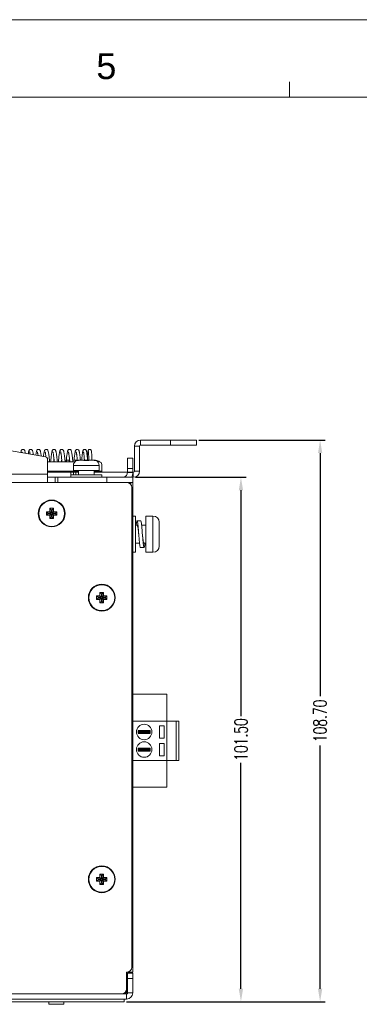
# Model space of a CAD drawing. Extents: x 1967 to 2561, y -57 to 363.
# Tile 5 of 13: x 2282 to 2348, y 173 to 363. Entities that reach past the tile are written whole.
import ezdxf
from ezdxf.enums import TextEntityAlignment as Align

# ---------------------------------------------------------------- set-up
doc = ezdxf.new("R2010")
doc.units = 0
doc.header["$LTSCALE"] = 15.367
doc.header["$MEASUREMENT"] = 0
doc.layers.get('0').update_dxf_attribs({"linetype": 'CONTINUOUS', "lineweight": 5})
doc.layers.get('Defpoints').update_dxf_attribs({"linetype": 'CONTINUOUS', "lineweight": 5})
for name, color, linetype, lineweight in [('02___PRT_ALL_AXES', 7, 'CONTINUOUS', 5), ('23_ALL_GEOM_FEAT', 7, 'CONTINUOUS', 5), ('307228297C-EDXF_CONTIN2158', 7, 'CONTINUOUS', 5), ('3100320300-SDXF_CONTIN2190', 7, 'CONTINUOUS', 5), ('3105460500_DXF_CONTINU2189', 7, 'CONTINUOUS', 5), ('BACK_PLATE_2DXF_CONTIN2191', 7, 'CONTINUOUS', 5), ('BASE-8P_DXF_CONTINUOUS2188', 7, 'CONTINUOUS', 5), ('COVER-8P_DXF_CONTINUOU2160', 7, 'CONTINUOUS', 5), ('DIM', 4, 'CONTINUOUS', 5), ('PANEL-8P_DXF_CONTINUOU2156', 7, 'CONTINUOUS', 5), ('PANEL-8P_DXF_CONTINUOUS_46', 7, 'CONTINUOUS', 5), ('SNAP_DXF_CONTINUOUS_LINE', 7, 'CONTINUOUS', 5), ('SPRING_DXF_CONTINUOUS_LINE', 7, 'CONTINUOUS', 5)]:
    doc.layers.add(name, color=color, linetype=linetype, lineweight=lineweight)
doc.styles.get("Standard").update_dxf_attribs({"font": 'txt.shx', "width": 0.7})
doc.styles.add('TEXTSTYLE_1', font='arial.ttf')
doc.dimstyles.get("Standard").update_dxf_attribs({"dimtxt": 3.157282, "dimasz": 1.5, "dimexe": 5.0292, "dimexo": 1.74625, "dimgap": 0.09, "dimtad": 0, "dimtih": 1, "dimtoh": 1, "dimdec": 4, "dimzin": 0, "dimdsep": 46, "dimtxsty": 'Standard', "dimcen": 2.5146, "dimadec": 0, "dimazin": 0, "dimtfac": 1, "dimtdec": 4, "dimtofl": 0, "dimtmove": 0, "dimatfit": 3, "dimfxl": 0, "dimtolj": 1, "dimtzin": 0, "dimarcsym": 0})

# ---------------------------------------------------------------- blocks, each defined once
blk = doc.blocks.new('*D2')
at = {"layer": 'Defpoints', "color": 0}
for p in [(2303.7, 274.64), (2302, 173.14), (2324.62, 173.14)]:
    blk.add_point(p, dxfattribs=at)
at = {"layer": 'DIM', "color": 0, "linetype": 'ByBlock', "lineweight": -2}
for p, q in [((2304.2, 274.64), (2325.62, 274.64)), ((2324.62, 272.14), (2324.62, 228.39)), ((2324.62, 175.64), (2324.62, 219.39)), ((2302.5, 173.14), (2325.62, 173.14))]:
    blk.add_line(p, q, dxfattribs=at)
at = {"layer": 'DIM', "color": 0}
for points in [[(2324.2, 272.14), (2325.04, 272.14), (2324.62, 274.64)], [(2324.2, 175.64), (2325.04, 175.64), (2324.62, 173.14)]]:
    blk.add_solid(points, dxfattribs=at)
at = {"layer": 'DIM', "color": 0, "insert": (2324.62, 223.89), "char_height": 2.5, "attachment_point": 5, "rotation": 90}
blk.add_mtext('\\A1;101.50', dxfattribs=at)
blk = doc.blocks.new('*D3')
at = {"layer": 'Defpoints', "color": 0}
for p in [(2316, 281.84), (2339.94, 281.84), (2302, 173.14)]:
    blk.add_point(p, dxfattribs=at)
at = {"layer": 'DIM', "color": 0, "linetype": 'ByBlock', "lineweight": -2}
for p, q in [((2316.5, 281.84), (2340.94, 281.84)), ((2339.94, 279.34), (2339.94, 232.28)), ((2339.94, 175.64), (2339.94, 222.7)), ((2302.5, 173.14), (2340.94, 173.14))]:
    blk.add_line(p, q, dxfattribs=at)
at = {"layer": 'DIM', "color": 0}
for points in [[(2339.53, 279.34), (2340.36, 279.34), (2339.94, 281.84)], [(2339.53, 175.64), (2340.36, 175.64), (2339.94, 173.14)]]:
    blk.add_solid(points, dxfattribs=at)
at = {"layer": 'DIM', "color": 0, "insert": (2339.94, 227.49), "char_height": 2.5, "attachment_point": 5, "rotation": 90}
blk.add_mtext('\\A1;108.70', dxfattribs=at)

msp = doc.modelspace()

# ---------------------------------------------------------------- linework, layer by layer
at = {"linetype": 'Continuous', "lineweight": 5}
for p, q in [((1966.511, 363.213), (2560.511, 363.213)), ((2334.011, 348.213), (2334.011, 351.213)), ((1981.511, 348.213), (2545.511, 348.213))]:
    msp.add_line(p, q, dxfattribs=at)
at = {"layer": '02___PRT_ALL_AXES', "color": 7, "linetype": 'Continuous'}
for p, q in [((2292.195, 276.939), (2292.195, 275.939)), ((2297.195, 276.939), (2292.195, 276.939)), ((2294.204, 277.939), (2293.278, 277.939)), ((2296.112, 277.939), (2295.186, 277.939)), ((2297.195, 276.939), (2297.195, 275.939)), ((2297.195, 275.939), (2292.195, 275.939)), ((2293.195, 275.939), (2293.195, 275.139)), ((2296.195, 275.939), (2296.195, 275.139)), ((2301.995, 173.639), (2301.995, 173.139)), ((2301.995, 173.139), (2187.395, 173.139))]:
    msp.add_line(p, q, dxfattribs=at)
for centre in [(2287.995, 267.639), (2297.695, 251.339), (2297.695, 196.839)]:
    msp.add_circle(centre, 2.5, dxfattribs=at)
for centre, start, end in [((2293.195, 276.939), 107.26001, 180), ((2296.195, 276.939), 0, 72.73999)]:
    msp.add_arc(centre, 1, start, end, dxfattribs=at)
at = {"layer": '23_ALL_GEOM_FEAT', "color": 7, "linetype": 'Continuous'}
for p, q in [((2304.195, 267.139), (2303.695, 267.139)), ((2304.195, 260.139), (2304.195, 267.139)), ((2306.195, 267.139), (2306.195, 260.139)), ((2307.595, 267.139), (2306.195, 267.139)), ((2307.595, 267.139), (2307.595, 260.139)), ((2304.195, 265.389), (2304.52, 265.389)), ((2305.22, 266.239), (2304.52, 266.239)), ((2305.392, 265.389), (2306.195, 265.389)), ((2308.795, 261.339), (2308.795, 265.939)), ((2304.195, 261.889), (2304.998, 261.889)), ((2305.87, 261.889), (2306.195, 261.889)), ((2304.195, 260.139), (2303.695, 260.139)), ((2305.17, 261.039), (2305.87, 261.039)), ((2307.595, 260.139), (2306.195, 260.139))]:
    msp.add_line(p, q, dxfattribs=at)
for points in [[(2304.52, 266.239), (2304.488, 266.207), (2304.455, 266.112), (2304.423, 265.955), (2304.39, 265.742), (2304.358, 265.477), (2304.348, 265.389)], [(2304.878, 263.232), (2304.813, 264.046), (2304.78, 264.442), (2304.748, 264.819), (2304.715, 265.167), (2304.683, 265.477), (2304.65, 265.742), (2304.618, 265.955), (2304.585, 266.112), (2304.553, 266.207), (2304.52, 266.239)], [(2304.52, 265.389), (2304.557, 265.36), (2304.593, 265.28), (2304.629, 265.151), (2304.665, 264.976), (2304.701, 264.759), (2304.737, 264.51), (2304.773, 264.235), (2304.809, 263.942), (2304.845, 263.639)], [(2305.578, 263.232), (2305.513, 264.046), (2305.48, 264.442), (2305.448, 264.819), (2305.415, 265.167), (2305.383, 265.477), (2305.35, 265.742), (2305.318, 265.955), (2305.285, 266.112), (2305.253, 266.207), (2305.22, 266.239)], [(2305.17, 261.039), (2305.138, 261.071), (2305.105, 261.166), (2305.073, 261.322), (2305.04, 261.535), (2305.008, 261.8), (2304.975, 262.111), (2304.943, 262.458), (2304.91, 262.835), (2304.878, 263.232)], [(2305.87, 261.889), (2305.833, 261.917), (2305.797, 261.997), (2305.761, 262.127), (2305.725, 262.302), (2305.689, 262.519), (2305.653, 262.767), (2305.617, 263.042), (2305.581, 263.336), (2305.545, 263.639)], [(2305.87, 261.039), (2305.838, 261.071), (2305.805, 261.166), (2305.773, 261.322), (2305.74, 261.535), (2305.708, 261.8), (2305.675, 262.111), (2305.643, 262.458), (2305.61, 262.835), (2305.578, 263.232)], [(2306.042, 261.889), (2306.033, 261.8), (2306, 261.535), (2305.968, 261.322), (2305.935, 261.166), (2305.903, 261.071), (2305.87, 261.039)]]:
    msp.add_lwpolyline(points, dxfattribs=at)
for centre, start, end in [((2307.595, 265.939), 0, 90), ((2307.595, 261.339), 270, 0)]:
    msp.add_arc(centre, 1.2, start, end, dxfattribs=at)
at = {"layer": '307228297C-EDXF_CONTIN2158', "color": 7, "linetype": 'Continuous'}
for p, q in [((2287.441, 173.139), (2287.441, 172.639)), ((2290.334, 172.639), (2287.441, 172.639)), ((2290.334, 173.139), (2290.334, 172.639))]:
    msp.add_line(p, q, dxfattribs=at)
at = {"layer": '3100320300-SDXF_CONTIN2190', "color": 7, "linetype": 'Continuous'}
for p, q in [((2292.901, 277.894), (2292.901, 277.895)), ((2292.901, 277.887), (2292.901, 277.894)), ((2292.901, 277.887), (2292.933, 277.892)), ((2292.933, 277.892), (2292.935, 277.892)), ((2293.11, 277.926), (2293.087, 277.922)), ((2293.164, 277.933), (2293.11, 277.926)), ((2293.11, 277.926), (2293.11, 277.926)), ((2293.228, 277.938), (2293.16, 277.933)), ((2293.278, 277.939), (2293.22, 277.937)), ((2294.204, 277.939), (2293.278, 277.939)), ((2294.301, 277.889), (2294.26, 277.896)), ((2294.318, 277.894), (2294.294, 277.897)), ((2294.349, 277.892), (2294.318, 277.894)), ((2294.384, 277.891), (2294.349, 277.892)), ((2294.488, 277.896), (2294.384, 277.891)), ((2294.399, 277.892), (2294.384, 277.891)), ((2294.399, 277.887), (2294.399, 277.892)), ((2294.794, 277.898), (2294.695, 277.899)), ((2294.991, 277.892), (2294.903, 277.896)), ((2294.991, 277.887), (2294.991, 277.892)), ((2295.009, 277.891), (2294.991, 277.892)), ((2295.044, 277.892), (2295.008, 277.891)), ((2295.075, 277.894), (2295.044, 277.892)), ((2295.152, 277.921), (2295.12, 277.902)), ((2295.19, 277.926), (2295.152, 277.921)), ((2295.186, 277.939), (2296.112, 277.939)), ((2296.17, 277.937), (2296.112, 277.939)), ((2296.232, 277.932), (2296.164, 277.938)), ((2296.28, 277.926), (2296.226, 277.933)), ((2296.28, 277.926), (2296.28, 277.926)), ((2296.39, 277.905), (2296.364, 277.911)), ((2296.425, 277.898), (2296.387, 277.906)), ((2296.437, 277.895), (2296.423, 277.898)), ((2296.446, 277.893), (2296.436, 277.896)), ((2296.458, 277.891), (2296.46, 277.891)), ((2296.489, 277.895), (2296.489, 277.887)), ((2291.695, 275.139), (2291.695, 274.639)), ((2297.695, 275.139), (2291.695, 275.139)), ((2297.695, 275.139), (2297.695, 274.639))]:
    msp.add_line(p, q, dxfattribs=at)
for points in [[(2292.944, 277.893), (2292.921, 277.888), (2292.906, 277.886), (2292.901, 277.887)], [(2292.965, 277.898), (2292.95, 277.895), (2292.939, 277.892), (2292.932, 277.891), (2292.931, 277.891)], [(2293.11, 277.926), (2293.061, 277.917), (2293.015, 277.908), (2292.944, 277.893)], [(2293.11, 277.926), (2293.079, 277.921), (2293.052, 277.916), (2293.026, 277.911), (2293.003, 277.906), (2292.965, 277.898)], [(2294.2, 277.926), (2294.201, 277.934), (2294.203, 277.938), (2294.204, 277.939)], [(2294.2, 277.926), (2294.238, 277.921), (2294.271, 277.902)], [(2294.26, 277.896), (2294.228, 277.905), (2294.207, 277.916), (2294.2, 277.926)], [(2294.294, 277.897), (2294.276, 277.901), (2294.266, 277.904), (2294.264, 277.904)], [(2294.399, 277.887), (2294.349, 277.886), (2294.301, 277.889)], [(2294.695, 277.895), (2294.643, 277.894), (2294.593, 277.894), (2294.543, 277.893), (2294.494, 277.891), (2294.446, 277.889), (2294.399, 277.887)], [(2294.695, 277.899), (2294.598, 277.898), (2294.487, 277.896)], [(2294.991, 277.887), (2294.945, 277.889), (2294.897, 277.891), (2294.849, 277.893), (2294.799, 277.894), (2294.748, 277.894), (2294.695, 277.895)], [(2294.991, 277.892), (2294.904, 277.896), (2294.793, 277.898)], [(2295.114, 277.893), (2295.076, 277.888), (2295.035, 277.886), (2294.991, 277.887)], [(2295.116, 277.901), (2295.099, 277.897), (2295.075, 277.894)], [(2295.19, 277.926), (2295.185, 277.917), (2295.17, 277.908), (2295.146, 277.9), (2295.114, 277.893)], [(2295.125, 277.904), (2295.127, 277.904), (2295.125, 277.904), (2295.116, 277.901)], [(2295.186, 277.939), (2295.188, 277.938), (2295.189, 277.934), (2295.19, 277.926)], [(2296.371, 277.909), (2296.351, 277.913), (2296.329, 277.918), (2296.305, 277.922), (2296.28, 277.926)], [(2296.463, 277.889), (2296.431, 277.896), (2296.389, 277.905), (2296.338, 277.916), (2296.28, 277.926)], [(2296.364, 277.911), (2296.338, 277.916), (2296.311, 277.921), (2296.309, 277.921)], [(2296.46, 277.891), (2296.454, 277.892), (2296.446, 277.893)], [(2296.489, 277.887), (2296.457, 277.892), (2296.456, 277.892)], [(2296.489, 277.887), (2296.483, 277.886), (2296.463, 277.889)]]:
    msp.add_lwpolyline(points, dxfattribs=at)
for centre, start, end in [((2292.931, 277.799), 76.61004, 107.09561), ((2294.204, 277.839), 38.04501, 90), ((2295.186, 277.839), 90, 141.93663), ((2296.46, 277.799), 72.90439, 103.39074)]:
    msp.add_arc(centre, 0.1, start, end, dxfattribs=at)
at = {"layer": '3105460500_DXF_CONTINU2189', "color": 7, "linetype": 'Continuous'}
for p, q in [((2286.995, 267.989), (2286.995, 267.289)), ((2287.645, 267.989), (2286.995, 267.989)), ((2286.995, 267.989), (2287.263, 267.721)), ((2286.995, 267.289), (2287.263, 267.557)), ((2286.995, 267.289), (2287.645, 267.289)), ((2287.263, 267.721), (2287.263, 267.557)), ((2287.913, 267.721), (2287.263, 267.721)), ((2287.263, 267.557), (2287.913, 267.557)), ((2287.645, 268.639), (2287.645, 267.989)), ((2288.345, 268.639), (2287.645, 268.639)), ((2287.645, 268.639), (2287.913, 268.371)), ((2287.645, 267.989), (2287.913, 267.721)), ((2287.645, 267.289), (2287.913, 267.557)), ((2287.645, 267.289), (2287.645, 266.639)), ((2287.645, 266.639), (2287.913, 266.907)), ((2287.913, 268.371), (2287.913, 267.721)), ((2288.077, 268.371), (2287.913, 268.371)), ((2287.913, 267.557), (2287.913, 266.907)), ((2287.913, 266.907), (2288.077, 266.907)), ((2288.345, 268.639), (2288.077, 268.371)), ((2288.077, 267.721), (2288.077, 268.371)), ((2288.345, 267.989), (2288.077, 267.721)), ((2288.727, 267.721), (2288.077, 267.721)), ((2288.077, 266.907), (2288.077, 267.557)), ((2288.077, 267.557), (2288.727, 267.557)), ((2288.345, 267.289), (2288.077, 267.557)), ((2288.345, 266.639), (2288.077, 266.907)), ((2288.345, 267.989), (2288.345, 268.639)), ((2288.995, 267.989), (2288.345, 267.989)), ((2288.345, 266.639), (2288.345, 267.289)), ((2288.345, 267.289), (2288.995, 267.289)), ((2288.995, 267.989), (2288.727, 267.721)), ((2288.727, 267.557), (2288.727, 267.721)), ((2288.995, 267.289), (2288.727, 267.557)), ((2288.995, 267.289), (2288.995, 267.989)), ((2287.645, 266.639), (2288.345, 266.639)), ((2296.695, 251.689), (2296.695, 250.989)), ((2297.345, 251.689), (2296.695, 251.689)), ((2296.695, 251.689), (2296.963, 251.421)), ((2297.345, 252.339), (2297.345, 251.689)), ((2298.045, 252.339), (2297.345, 252.339)), ((2297.345, 252.339), (2297.613, 252.071)), ((2297.345, 251.689), (2297.613, 251.421)), ((2297.613, 252.071), (2297.613, 251.421)), ((2297.777, 252.071), (2297.613, 252.071)), ((2298.045, 252.339), (2297.777, 252.071)), ((2297.777, 251.421), (2297.777, 252.071)), ((2298.045, 251.689), (2297.777, 251.421)), ((2298.045, 251.689), (2298.045, 252.339)), ((2298.695, 251.689), (2298.045, 251.689)), ((2298.695, 251.689), (2298.427, 251.421)), ((2298.695, 250.989), (2298.695, 251.689)), ((2296.695, 250.989), (2296.963, 251.257)), ((2296.695, 250.989), (2297.345, 250.989)), ((2296.963, 251.421), (2296.963, 251.257)), ((2297.613, 251.421), (2296.963, 251.421)), ((2296.963, 251.257), (2297.613, 251.257)), ((2297.345, 250.989), (2297.613, 251.257)), ((2297.345, 250.989), (2297.345, 250.339)), ((2297.345, 250.339), (2297.613, 250.607)), ((2297.345, 250.339), (2298.045, 250.339)), ((2297.613, 251.257), (2297.613, 250.607)), ((2297.613, 250.607), (2297.777, 250.607)), ((2298.427, 251.421), (2297.777, 251.421)), ((2297.777, 250.607), (2297.777, 251.257)), ((2297.777, 251.257), (2298.427, 251.257)), ((2298.045, 250.989), (2297.777, 251.257)), ((2298.045, 250.339), (2297.777, 250.607)), ((2298.045, 250.339), (2298.045, 250.989)), ((2298.045, 250.989), (2298.695, 250.989)), ((2298.427, 251.257), (2298.427, 251.421)), ((2298.695, 250.989), (2298.427, 251.257)), ((2296.695, 197.189), (2296.695, 196.489)), ((2297.345, 197.189), (2296.695, 197.189)), ((2296.695, 197.189), (2296.963, 196.921)), ((2296.695, 196.489), (2296.963, 196.757)), ((2296.695, 196.489), (2297.345, 196.489)), ((2296.963, 196.921), (2296.963, 196.757)), ((2297.613, 196.921), (2296.963, 196.921)), ((2296.963, 196.757), (2297.613, 196.757)), ((2297.345, 197.839), (2297.345, 197.189)), ((2298.045, 197.839), (2297.345, 197.839)), ((2297.345, 197.839), (2297.613, 197.571)), ((2297.345, 197.189), (2297.613, 196.921)), ((2297.345, 196.489), (2297.613, 196.757)), ((2297.345, 196.489), (2297.345, 195.839)), ((2297.613, 197.571), (2297.613, 196.921)), ((2297.777, 197.571), (2297.613, 197.571)), ((2297.613, 196.757), (2297.613, 196.107)), ((2298.045, 197.839), (2297.777, 197.571)), ((2297.777, 196.921), (2297.777, 197.571)), ((2298.045, 197.189), (2297.777, 196.921)), ((2298.427, 196.921), (2297.777, 196.921)), ((2297.777, 196.107), (2297.777, 196.757)), ((2297.777, 196.757), (2298.427, 196.757)), ((2298.045, 196.489), (2297.777, 196.757)), ((2298.045, 197.189), (2298.045, 197.839)), ((2298.695, 197.189), (2298.045, 197.189)), ((2298.045, 195.839), (2298.045, 196.489)), ((2298.045, 196.489), (2298.695, 196.489)), ((2298.695, 197.189), (2298.427, 196.921)), ((2298.427, 196.757), (2298.427, 196.921)), ((2298.695, 196.489), (2298.427, 196.757)), ((2298.695, 196.489), (2298.695, 197.189)), ((2297.345, 195.839), (2297.613, 196.107)), ((2297.345, 195.839), (2298.045, 195.839)), ((2297.613, 196.107), (2297.777, 196.107)), ((2298.045, 195.839), (2297.777, 196.107))]:
    msp.add_line(p, q, dxfattribs=at)
at = {"layer": 'BACK_PLATE_2DXF_CONTIN2191', "color": 7, "linetype": 'Continuous'}
for p, q in [((2286.782, 278.614), (2268.495, 281.839)), ((2303.695, 278.339), (2302.695, 278.339)), ((2303.695, 278.339), (2303.695, 275.639)), ((2287.195, 278.122), (2287.195, 273.639)), ((2290.895, 277.939), (2290.895, 277.639)), ((2291.395, 277.939), (2291.395, 277.639)), ((2296.495, 277.939), (2296.495, 277.895)), ((2303.695, 276.339), (2302.695, 276.339)), ((2261.495, 275.239), (2287.195, 275.239)), ((2288.695, 274.639), (2288.695, 273.639)), ((2289.195, 274.639), (2289.195, 273.639)), ((2298.695, 273.639), (2298.695, 274.639)), ((2302.694, 275.585), (2303.692, 275.531)), ((2302.695, 275.639), (2303.695, 275.639)), ((2303.695, 273.639), (2303.695, 274.639))]:
    msp.add_line(p, q, dxfattribs=at)
at = {"layer": 'BACK_PLATE_2DXF_CONTIN2191', "color": 3, "linetype": 'Continuous'}
for p, q in [((2302.695, 278.339), (2302.695, 275.639)), ((2290.895, 277.939), (2291.466, 277.939)), ((2292.07, 277.939), (2292.966, 277.939)), ((2295.186, 277.939), (2294.204, 277.939)), ((2296.495, 277.939), (2296.112, 277.939)), ((2303.695, 274.639), (2287.195, 274.639))]:
    msp.add_line(p, q, dxfattribs=at)
msp.add_lwpolyline([(2287.363, 274.644), (2287.27, 274.664), (2287.213, 274.703)], dxfattribs=at)
at = {"layer": 'BACK_PLATE_2DXF_CONTIN2191', "color": 7, "linetype": 'Continuous'}
for centre, radius, start, end in [((2286.695, 278.122), 0.5, 0, 80), ((2301.695, 275.639), 2, 329.8017, 0)]:
    msp.add_arc(centre, radius, start, end, dxfattribs=at)
at = {"layer": 'BACK_PLATE_2DXF_CONTIN2191', "color": 3, "linetype": 'Continuous'}
for centre, radius, start, end in [((2296.495, 276.739), 1.2, 48.24971, 90), ((2301.695, 275.639), 1, 280.86539, 0)]:
    msp.add_arc(centre, radius, start, end, dxfattribs=at)
at = {"layer": 'BASE-8P_DXF_CONTINUOUS2188', "color": 7, "linetype": 'Continuous'}
for p, q in [((2303.695, 273.639), (2302.495, 273.639)), ((2303.695, 272.639), (2303.495, 272.639)), ((2303.695, 273.639), (2303.695, 178.839)), ((2303.695, 272.139), (2303.495, 272.139)), ((2303.495, 268.139), (2303.695, 268.139)), ((2303.495, 263.139), (2303.695, 263.139)), ((2303.695, 178.839), (2302.495, 178.839))]:
    msp.add_line(p, q, dxfattribs=at)
at = {"layer": 'BASE-8P_DXF_CONTINUOUS2188', "color": 3, "linetype": 'Continuous'}
msp.add_line((2302.495, 175.139), (2302.495, 175.639), dxfattribs=at)
at = {"layer": 'BASE-8P_DXF_CONTINUOUS2188', "color": 7, "linetype": 'Continuous'}
msp.add_lwpolyline([(2303.175, 273.356), (2303.395, 273.547), (2303.695, 273.639)], dxfattribs=at)
msp.add_arc((2303.195, 180.839), 2, 258.34274, 270, dxfattribs=at)
at = {"layer": 'BASE-8P_DXF_CONTINUOUS2188', "color": 3, "linetype": 'Continuous'}
msp.add_arc((2301.995, 175.139), 0.5, 270, 0, dxfattribs=at)
at = {"layer": 'COVER-8P_DXF_CONTINUOU2160', "color": 3, "linetype": 'Continuous'}
for p, q in [((2302.495, 273.639), (2185.695, 273.639)), ((2303.495, 179.839), (2303.495, 272.639)), ((2302.495, 175.639), (2302.495, 178.839)), ((2187.895, 174.639), (2301.495, 174.639))]:
    msp.add_line(p, q, dxfattribs=at)
for centre in [(2287.995, 267.639), (2297.695, 251.339), (2297.695, 196.839)]:
    msp.add_circle(centre, 2.6, dxfattribs=at)
for centre, start, end in [((2302.495, 272.639), 0, 90), ((2302.495, 179.839), 270, 0), ((2301.495, 175.639), 270, 0)]:
    msp.add_arc(centre, 1, start, end, dxfattribs=at)
at = {"layer": 'PANEL-8P_DXF_CONTINUOU2156', "color": 7, "linetype": 'Continuous'}
for p, q in [((2302.621, 178.639), (2302.495, 178.326)), ((2302.667, 178.627), (2302.621, 178.639)), ((2302.695, 178.634), (2302.654, 178.634)), ((2303.695, 178.639), (2302.695, 178.639)), ((2303.695, 177.639), (2302.695, 177.639)), ((2303.695, 178.639), (2303.695, 174.839)), ((2186.895, 173.639), (2302.495, 173.639)), ((2302.495, 174.639), (2302.495, 173.639)), ((2302.695, 174.839), (2303.695, 174.839))]:
    msp.add_line(p, q, dxfattribs=at)
at = {"layer": 'PANEL-8P_DXF_CONTINUOU2156', "color": 3, "linetype": 'Continuous'}
for p, q in [((2302.681, 178.61), (2302.495, 178.223)), ((2302.695, 174.839), (2302.695, 178.639)), ((2186.895, 174.639), (2302.495, 174.639))]:
    msp.add_line(p, q, dxfattribs=at)
for centre, radius, start, end in [((2302.695, 178.824), 1.2, 260.39736, 261.78679), ((2302.495, 177.439), 0.2, 27.33319, 81.78679), ((2302.495, 174.839), 0.2, 270, 0)]:
    msp.add_arc(centre, radius, start, end, dxfattribs=at)
at = {"layer": 'PANEL-8P_DXF_CONTINUOU2156', "color": 7, "linetype": 'Continuous'}
msp.add_arc((2302.495, 174.839), 1.2, 270, 0, dxfattribs=at)
at = {"layer": 'PANEL-8P_DXF_CONTINUOUS_46', "color": 7, "linetype": 'Continuous'}
for p, q in [((2310.297, 232.649), (2303.697, 232.649)), ((2310.297, 214.649), (2310.297, 232.649)), ((2312.597, 227.449), (2303.695, 227.449)), ((2312.097, 219.849), (2312.097, 227.449)), ((2312.597, 219.849), (2312.597, 227.449)), ((2306.476, 225.637), (2304.743, 225.637)), ((2304.743, 225.637), (2304.934, 225.446)), ((2304.743, 225.637), (2304.743, 225.061)), ((2304.743, 225.061), (2304.934, 225.251)), ((2304.743, 225.061), (2306.476, 225.061)), ((2306.342, 225.446), (2304.934, 225.446)), ((2304.934, 225.446), (2304.934, 225.251)), ((2304.934, 225.251), (2306.342, 225.251)), ((2306.857, 225.446), (2306.342, 225.446)), ((2306.342, 225.251), (2306.857, 225.251)), ((2307.047, 225.637), (2306.476, 225.637)), ((2306.476, 225.061), (2307.047, 225.061)), ((2307.047, 225.637), (2306.857, 225.446)), ((2306.857, 225.251), (2306.857, 225.446)), ((2307.047, 225.061), (2306.857, 225.251)), ((2307.047, 225.061), (2307.047, 225.637)), ((2308.847, 226.549), (2309.747, 226.549)), ((2308.847, 226.549), (2308.847, 224.149)), ((2309.747, 226.549), (2309.747, 224.149)), ((2308.847, 224.149), (2309.747, 224.149)), ((2308.847, 220.749), (2308.847, 223.149)), ((2308.847, 223.149), (2309.747, 223.149)), ((2309.747, 220.749), (2309.747, 223.149)), ((2306.476, 222.237), (2304.743, 222.237)), ((2304.743, 222.237), (2304.934, 222.046)), ((2304.743, 222.237), (2304.743, 221.661)), ((2304.743, 221.661), (2304.934, 221.851)), ((2304.743, 221.661), (2306.476, 221.661)), ((2306.342, 222.046), (2304.934, 222.046)), ((2304.934, 222.046), (2304.934, 221.851)), ((2304.934, 221.851), (2306.342, 221.851)), ((2306.857, 222.046), (2306.342, 222.046)), ((2306.342, 221.851), (2306.857, 221.851)), ((2307.047, 222.237), (2306.476, 222.237)), ((2306.476, 221.661), (2307.047, 221.661)), ((2307.047, 222.237), (2306.857, 222.046)), ((2306.857, 221.851), (2306.857, 222.046)), ((2307.047, 221.661), (2306.857, 221.851)), ((2307.047, 221.661), (2307.047, 222.237)), ((2303.695, 219.849), (2312.597, 219.849)), ((2308.847, 220.749), (2309.747, 220.749)), ((2310.297, 214.649), (2303.697, 214.649))]:
    msp.add_line(p, q, dxfattribs=at)
for centre in [(2305.895, 225.349), (2305.895, 221.949)]:
    msp.add_circle(centre, 1.5, dxfattribs=at)
at = {"layer": 'SNAP_DXF_CONTINUOUS_LINE', "color": 3, "linetype": 'Continuous'}
for p, q in [((2303.995, 275.839), (2303.995, 280.639)), ((2315.995, 281.839), (2305.195, 281.839)), ((2292.486, 277.639), (2287.195, 277.639)), ((2297.195, 277.639), (2296.904, 277.639)), ((2297.695, 277.139), (2297.695, 275.639)), ((2287.195, 275.839), (2293.195, 275.839)), ((2287.195, 275.639), (2293.195, 275.639)), ((2296.195, 275.839), (2297.695, 275.839)), ((2296.195, 275.639), (2302.695, 275.639)), ((2303.695, 275.639), (2303.795, 275.639))]:
    msp.add_line(p, q, dxfattribs=at)
at = {"layer": 'SNAP_DXF_CONTINUOUS_LINE', "color": 7, "linetype": 'Continuous'}
for p, q in [((2303.995, 280.639), (2304.995, 280.639)), ((2304.995, 275.839), (2304.995, 280.639)), ((2305.195, 281.839), (2305.195, 280.839)), ((2315.995, 280.839), (2305.195, 280.839)), ((2310.995, 280.839), (2310.995, 281.839)), ((2315.995, 280.839), (2315.995, 281.839)), ((2291.695, 275.139), (2291.695, 275.639)), ((2292.195, 275.139), (2292.195, 275.639)), ((2292.695, 275.639), (2292.695, 275.139)), ((2303.795, 274.639), (2303.695, 274.639)), ((2303.795, 274.639), (2303.795, 275.639)), ((2304.995, 275.839), (2303.995, 275.839))]:
    msp.add_line(p, q, dxfattribs=at)
at = {"layer": 'SNAP_DXF_CONTINUOUS_LINE', "color": 3, "linetype": 'Continuous'}
for centre, radius, start, end in [((2305.195, 280.639), 1.2, 90, 180), ((2297.195, 277.139), 0.5, 0, 90), ((2303.795, 275.839), 0.2, 270, 0)]:
    msp.add_arc(centre, radius, start, end, dxfattribs=at)
at = {"layer": 'SNAP_DXF_CONTINUOUS_LINE', "color": 7, "linetype": 'Continuous'}
for centre, radius, start, end in [((2305.195, 280.639), 0.2, 90, 180), ((2303.795, 275.839), 1.2, 270, 0)]:
    msp.add_arc(centre, radius, start, end, dxfattribs=at)
at = {"layer": 'SPRING_DXF_CONTINUOUS_LINE', "color": 7, "linetype": 'Continuous'}
for p, q in [((2286.885, 278.651), (2286.895, 278.573)), ((2293.569, 277.939), (2293.536, 278.249)), ((2295.164, 278.69), (2295.176, 278.449)), ((2288.393, 277.639), (2288.42, 277.9)), ((2288.42, 277.9), (2288.445, 278.132)), ((2289.893, 277.639), (2289.921, 277.906)), ((2289.921, 277.906), (2289.945, 278.133)), ((2289.97, 277.904), (2289.998, 277.639)), ((2290.822, 277.947), (2290.789, 277.639)), ((2291.424, 277.939), (2291.445, 278.133)), ((2292.101, 277.639), (2292.07, 277.935)), ((2292.924, 277.939), (2292.945, 278.133))]:
    msp.add_line(p, q, dxfattribs=at)
for points in [[(2282.445, 280.039), (2282.379, 280.032), (2282.28, 279.993), (2282.204, 279.935), (2282.154, 279.871), (2282.12, 279.807), (2282.093, 279.743), (2282.071, 279.673), (2282.05, 279.597), (2282.03, 279.51), (2282.019, 279.454)], [(2282.227, 279.554), (2282.227, 279.554), (2282.231, 279.546), (2282.239, 279.52), (2282.251, 279.479), (2282.265, 279.424), (2282.268, 279.41)], [(2282.899, 279.299), (2282.897, 279.313), (2282.878, 279.42), (2282.859, 279.516), (2282.839, 279.601), (2282.818, 279.677), (2282.796, 279.745), (2282.77, 279.809), (2282.736, 279.872), (2282.686, 279.935), (2282.612, 279.993), (2282.514, 280.031), (2282.445, 280.039)], [(2283.945, 280.039), (2283.882, 280.032), (2283.787, 279.997), (2283.713, 279.943), (2283.663, 279.884), (2283.628, 279.825), (2283.602, 279.765), (2283.58, 279.702), (2283.56, 279.634), (2283.541, 279.558), (2283.523, 279.472), (2283.504, 279.377), (2283.486, 279.272), (2283.475, 279.198)], [(2283.728, 279.554), (2283.727, 279.554), (2283.73, 279.547), (2283.739, 279.522), (2283.751, 279.481), (2283.764, 279.426), (2283.779, 279.356), (2283.795, 279.273), (2283.812, 279.175), (2283.818, 279.137)], [(2284.441, 279.027), (2284.428, 279.12), (2284.406, 279.26), (2284.385, 279.383), (2284.364, 279.491), (2284.343, 279.584), (2284.322, 279.666), (2284.299, 279.738), (2284.272, 279.804), (2284.237, 279.869), (2284.188, 279.933), (2284.113, 279.992), (2284.014, 280.031), (2283.945, 280.039)], [(2285.445, 280.039), (2285.382, 280.033), (2285.283, 279.995), (2285.205, 279.935), (2285.153, 279.868), (2285.117, 279.801), (2285.089, 279.731), (2285.065, 279.652), (2285.042, 279.563), (2285.02, 279.46), (2284.998, 279.342), (2284.976, 279.208), (2284.954, 279.058), (2284.937, 278.94)], [(2285.227, 279.554), (2285.227, 279.554), (2285.231, 279.545), (2285.241, 279.517), (2285.253, 279.472), (2285.268, 279.412), (2285.283, 279.337), (2285.3, 279.249), (2285.317, 279.148), (2285.334, 279.034), (2285.352, 278.909), (2285.358, 278.866)], [(2285.977, 278.756), (2285.967, 278.838), (2285.945, 279.001), (2285.924, 279.148), (2285.903, 279.28), (2285.882, 279.398), (2285.862, 279.502), (2285.841, 279.593), (2285.819, 279.673), (2285.796, 279.744), (2285.77, 279.809), (2285.735, 279.872), (2285.686, 279.935), (2285.613, 279.992), (2285.515, 280.031), (2285.445, 280.039)], [(2286.945, 280.039), (2286.877, 280.031), (2286.778, 279.992), (2286.703, 279.933), (2286.654, 279.87), (2286.619, 279.806), (2286.592, 279.74), (2286.569, 279.667), (2286.547, 279.585), (2286.526, 279.491), (2286.506, 279.383), (2286.485, 279.261), (2286.463, 279.125), (2286.442, 278.972), (2286.419, 278.804), (2286.404, 278.681)], [(2286.727, 279.554), (2286.733, 279.539), (2286.745, 279.503), (2286.759, 279.448), (2286.775, 279.377), (2286.792, 279.29), (2286.81, 279.188), (2286.828, 279.072), (2286.847, 278.944), (2286.866, 278.804), (2286.885, 278.651)], [(2287.601, 277.639), (2287.582, 277.82), (2287.556, 278.07), (2287.53, 278.303), (2287.505, 278.519), (2287.482, 278.717), (2287.459, 278.899), (2287.436, 279.064), (2287.414, 279.212), (2287.392, 279.345), (2287.37, 279.462), (2287.348, 279.564), (2287.325, 279.653), (2287.301, 279.731), (2287.273, 279.801), (2287.238, 279.868), (2287.185, 279.935), (2287.108, 279.995), (2287.01, 280.032), (2286.945, 280.039)], [(2288.445, 280.039), (2288.379, 280.032), (2288.28, 279.993), (2288.204, 279.934), (2288.153, 279.869), (2288.118, 279.804), (2288.092, 279.738), (2288.069, 279.665), (2288.047, 279.583), (2288.026, 279.489), (2288.005, 279.381), (2287.984, 279.257), (2287.962, 279.116), (2287.939, 278.956), (2287.916, 278.776), (2287.892, 278.576), (2287.867, 278.36), (2287.841, 278.132), (2287.816, 277.896), (2287.789, 277.639)], [(2288.228, 279.552), (2288.227, 279.554), (2288.23, 279.547), (2288.24, 279.52), (2288.252, 279.475), (2288.267, 279.414), (2288.283, 279.336), (2288.301, 279.243), (2288.319, 279.132), (2288.338, 279.005), (2288.358, 278.862), (2288.379, 278.702), (2288.397, 278.554)], [(2288.397, 278.554), (2288.425, 278.317), (2288.454, 278.051), (2288.482, 277.789), (2288.498, 277.639)], [(2288.993, 278.624), (2288.978, 278.75), (2288.959, 278.895), (2288.941, 279.03), (2288.922, 279.156), (2288.904, 279.272), (2288.886, 279.378), (2288.868, 279.472), (2288.849, 279.557), (2288.831, 279.633), (2288.811, 279.702), (2288.789, 279.765), (2288.763, 279.824), (2288.728, 279.883), (2288.679, 279.942), (2288.605, 279.996), (2288.511, 280.032), (2288.445, 280.039)], [(2289.101, 277.639), (2289.076, 277.878), (2289.049, 278.134), (2289.02, 278.394), (2288.993, 278.624)], [(2289.945, 280.039), (2289.878, 280.032), (2289.779, 279.993), (2289.704, 279.934), (2289.654, 279.87), (2289.619, 279.807), (2289.593, 279.742), (2289.571, 279.673), (2289.55, 279.596), (2289.53, 279.51), (2289.511, 279.412), (2289.491, 279.303), (2289.472, 279.181), (2289.452, 279.047), (2289.432, 278.902), (2289.412, 278.746), (2289.392, 278.58), (2289.371, 278.402), (2289.35, 278.212), (2289.328, 278.009), (2289.289, 277.639)], [(2289.727, 279.554), (2289.727, 279.554), (2289.731, 279.546), (2289.74, 279.52), (2289.752, 279.478), (2289.765, 279.422), (2289.78, 279.351), (2289.796, 279.266), (2289.814, 279.167), (2289.831, 279.053), (2289.85, 278.925), (2289.868, 278.785), (2289.888, 278.633), (2289.907, 278.469), (2289.927, 278.294), (2289.948, 278.106), (2289.97, 277.904)], [(2290.601, 277.639), (2290.582, 277.824), (2290.559, 278.036), (2290.538, 278.235), (2290.517, 278.421), (2290.496, 278.596), (2290.476, 278.76), (2290.457, 278.913), (2290.437, 279.056), (2290.417, 279.188), (2290.398, 279.308), (2290.379, 279.417), (2290.359, 279.514), (2290.339, 279.599), (2290.319, 279.675), (2290.297, 279.744), (2290.27, 279.808), (2290.236, 279.871), (2290.186, 279.934), (2290.112, 279.993), (2290.014, 280.031), (2289.945, 280.039)], [(2291.445, 280.039), (2291.378, 280.032), (2291.281, 279.994), (2291.206, 279.937), (2291.156, 279.873), (2291.121, 279.809), (2291.093, 279.742), (2291.07, 279.669), (2291.048, 279.585), (2291.026, 279.49), (2291.005, 279.382), (2290.984, 279.258), (2290.962, 279.119), (2290.94, 278.963), (2290.918, 278.79), (2290.894, 278.599), (2290.87, 278.393), (2290.846, 278.172), (2290.822, 277.947)], [(2291.227, 279.554), (2291.227, 279.554), (2291.231, 279.545), (2291.24, 279.517), (2291.253, 279.472), (2291.268, 279.41), (2291.284, 279.334), (2291.301, 279.242), (2291.318, 279.136), (2291.337, 279.016), (2291.355, 278.883), (2291.375, 278.736), (2291.394, 278.577), (2291.415, 278.404), (2291.436, 278.218), (2291.458, 278.019)], [(2292.07, 277.935), (2292.047, 278.149), (2292.025, 278.349), (2292.004, 278.535), (2291.983, 278.708), (2291.963, 278.868), (2291.943, 279.016), (2291.923, 279.153), (2291.903, 279.279), (2291.883, 279.394), (2291.863, 279.496), (2291.842, 279.587), (2291.821, 279.667), (2291.799, 279.738), (2291.772, 279.803), (2291.738, 279.868), (2291.687, 279.934), (2291.611, 279.994), (2291.511, 280.032), (2291.445, 280.039)], [(2292.945, 280.039), (2292.878, 280.031), (2292.779, 279.993), (2292.705, 279.935), (2292.655, 279.872), (2292.62, 279.808), (2292.593, 279.743), (2292.571, 279.672), (2292.549, 279.592), (2292.528, 279.5), (2292.508, 279.395), (2292.487, 279.277), (2292.466, 279.145), (2292.445, 278.997), (2292.423, 278.832), (2292.4, 278.651), (2292.377, 278.452), (2292.353, 278.236), (2292.321, 277.939)], [(2292.728, 279.554), (2292.727, 279.554), (2292.73, 279.548), (2292.738, 279.525), (2292.749, 279.489), (2292.761, 279.441), (2292.774, 279.381), (2292.788, 279.31), (2292.803, 279.228), (2292.818, 279.136), (2292.834, 279.034), (2292.85, 278.923), (2292.866, 278.802), (2292.883, 278.672), (2292.9, 278.533), (2292.917, 278.385), (2292.935, 278.23), (2292.952, 278.066), (2292.97, 277.899)], [(2293.536, 278.249), (2293.513, 278.457), (2293.49, 278.65), (2293.468, 278.828), (2293.446, 278.991), (2293.425, 279.138), (2293.404, 279.271), (2293.384, 279.389), (2293.363, 279.494), (2293.343, 279.585), (2293.322, 279.666), (2293.299, 279.738), (2293.272, 279.804), (2293.238, 279.868), (2293.189, 279.931), (2293.118, 279.989), (2293.022, 280.029), (2292.945, 280.039)], [(2294.38, 280.039), (2294.318, 280.032), (2294.224, 279.997), (2294.151, 279.942), (2294.104, 279.883), (2294.073, 279.827), (2294.05, 279.772), (2294.032, 279.716), (2294.016, 279.655), (2294.001, 279.588), (2293.986, 279.512), (2293.971, 279.426), (2293.956, 279.331), (2293.941, 279.226), (2293.925, 279.11), (2293.91, 278.984), (2293.894, 278.847), (2293.878, 278.699), (2293.861, 278.539), (2293.843, 278.367), (2293.825, 278.181), (2293.801, 277.939)], [(2294.146, 279.572), (2294.145, 279.573), (2294.145, 279.573), (2294.151, 279.556), (2294.159, 279.524), (2294.169, 279.479), (2294.179, 279.423), (2294.191, 279.354), (2294.203, 279.275), (2294.215, 279.185), (2294.227, 279.084), (2294.24, 278.973), (2294.253, 278.852), (2294.266, 278.722), (2294.279, 278.583), (2294.293, 278.435), (2294.306, 278.279), (2294.32, 278.114), (2294.334, 277.939)], [(2294.934, 277.939), (2294.917, 278.147), (2294.898, 278.377), (2294.879, 278.589), (2294.861, 278.778), (2294.844, 278.947), (2294.828, 279.098), (2294.812, 279.233), (2294.795, 279.353), (2294.779, 279.46), (2294.763, 279.553), (2294.747, 279.634), (2294.73, 279.704), (2294.711, 279.765), (2294.688, 279.823), (2294.656, 279.883), (2294.607, 279.943), (2294.535, 279.998), (2294.443, 280.032), (2294.38, 280.039)], [(2295.357, 280.039), (2295.3, 280.033), (2295.215, 280.003), (2295.146, 279.954), (2295.098, 279.896), (2295.069, 279.841), (2295.052, 279.795), (2295.041, 279.753), (2295.032, 279.71), (2295.023, 279.662), (2295.015, 279.609), (2295.008, 279.547), (2295, 279.477), (2294.991, 279.398), (2294.983, 279.309), (2294.975, 279.21), (2294.966, 279.1), (2294.957, 278.98), (2294.948, 278.85), (2294.938, 278.711), (2294.929, 278.562), (2294.909, 278.244)], [(2295.088, 279.624), (2295.089, 279.624), (2295.09, 279.615), (2295.094, 279.597), (2295.098, 279.57), (2295.103, 279.536), (2295.108, 279.495), (2295.113, 279.446), (2295.118, 279.391), (2295.123, 279.328), (2295.129, 279.258), (2295.135, 279.181), (2295.14, 279.097), (2295.146, 279.005), (2295.152, 278.907), (2295.158, 278.802), (2295.164, 278.69)], [(2295.176, 278.449), (2295.189, 278.184), (2295.195, 278.043), (2295.199, 277.939)], [(2295.78, 278.372), (2295.772, 278.53), (2295.765, 278.681), (2295.757, 278.823), (2295.75, 278.957), (2295.742, 279.08), (2295.735, 279.193), (2295.727, 279.296), (2295.72, 279.388), (2295.712, 279.47), (2295.705, 279.543), (2295.698, 279.606), (2295.69, 279.66), (2295.683, 279.708), (2295.674, 279.75), (2295.663, 279.791), (2295.648, 279.836), (2295.62, 279.89), (2295.575, 279.948), (2295.51, 279.998), (2295.428, 280.03), (2295.357, 280.039)], [(2295.799, 277.939), (2295.795, 278.041), (2295.78, 278.372)], [(2291.458, 278.019), (2291.48, 277.808), (2291.498, 277.639)]]:
    msp.add_lwpolyline(points, dxfattribs=at)

# ---------------------------------------------------------------- texts
at = {"linetype": 'Continuous', "lineweight": 5, "style": 'TEXTSTYLE_1'}
msp.add_text('5', height=5, dxfattribs=at).set_placement((2298.574, 351.718), align=Align.CENTER)

# ---------------------------------------------------------------- dimensions: what is measured, and where the dimension line sits
at = {"layer": 'DIM'}
for base, p1, p2, picture, middle in [((2339.944, 281.839), (2301.995, 173.139), (2315.995, 281.839), '*D3', (2339.944, 227.489)), ((2324.621, 173.139), (2303.695, 274.639), (2301.995, 173.139), '*D2', (2324.621, 223.889))]:
    dim = msp.add_linear_dim(base=base, p1=p1, p2=p2, angle=90, dimstyle='Standard', override={"dimtxt": 2.5, "dimasz": 2.5, "dimexe": 1, "dimexo": 0.5, "dimgap": 1, "dimtih": 0, "dimtoh": 0, "dimdec": 2, "dimcen": 10.701, "dimarcsym": 1}, dxfattribs=at)
    dim.commit()
    dim.dimension.update_dxf_attribs({"geometry": picture, "text_midpoint": middle})

doc.saveas('drawing.dxf')
